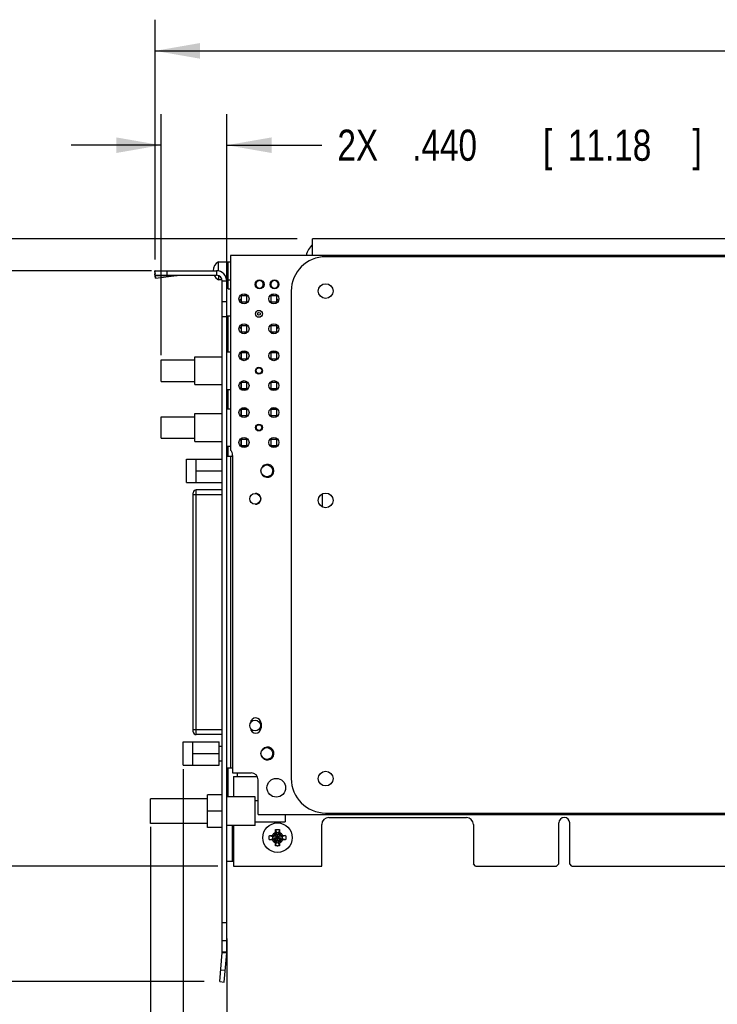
# Model space of a CAD drawing. Header units: inches. Extents: x 0.2 to 16.8, y 0.1 to 10.8.
# Tile 13 of 17: x 6.1 to 8.9, y 3.8 to 7.7. Entities that reach past the tile are written whole.
import ezdxf

# ---------------------------------------------------------------- set-up
doc = ezdxf.new("R2010")
doc.units = ezdxf.units.IN
doc.header["$LTSCALE"] = 0.935
doc.header["$MEASUREMENT"] = 0
doc.layers.get('0').update_dxf_attribs({"linetype": 'CONTINUOUS'})
doc.layers.add('DIMENSIONS', color=7, linetype='CONTINUOUS')
doc.styles.get("Standard").update_dxf_attribs({"font": 'txt', "width": 0.8})
doc.dimstyles.new('DIMSTYLE_1', dxfattribs={"dimtxt": 0.125, "dimasz": 0.18, "dimexe": 0.18, "dimexo": 0.0625, "dimgap": 0.09, "dimtad": 0, "dimtih": 1, "dimtoh": 1, "dimdec": 3, "dimlfac": 1.666667, "dimzin": 4, "dimdsep": 46, "dimtxsty": 'STANDARD', "dimblk": '_FILLED', "dimblk1": '_FILLED', "dimblk2": '_FILLED', "dimcen": 0.09, "dimadec": 0, "dimazin": 0, "dimtp": 0.01, "dimtm": 0.01, "dimtfac": 1, "dimtdec": 3, "dimtofl": 0, "dimtmove": 0, "dimatfit": 3, "dimldrblk": '_FILLED', "dimfxl": 1, "dimtolj": 1, "dimtzin": 4, "dimarcsym": 0})

# ---------------------------------------------------------------- blocks, each defined once
blk = doc.blocks.new('_FILLED')
at = {"color": 0, "linetype": 'BYBLOCK'}
blk.add_solid([(0, 0), (-1, 0.174), (-1, -0.174)], dxfattribs=at)
blk = doc.blocks.new('*D1')
at = {"layer": 'DIMENSIONS', "color": 2, "linetype": 'CONTINUOUS'}
for p, q in [((6.6892, 6.7419), (6.6892, 7.7044)), ((15.0106, 6.8319), (15.0106, 7.7044)), ((6.6892, 7.5794), (10.3063, 7.5794)), ((15.0106, 7.5794), (11.9563, 7.5794))]:
    blk.add_line(p, q, dxfattribs=at)
at = {"layer": 'DIMENSIONS', "color": 2, "linetype": 'CONTINUOUS', "xscale": 0.18, "yscale": 0.18, "zscale": 0.18, "rotation": 180}
blk.add_blockref('_FILLED', (6.6892, 7.5794), dxfattribs=at)
at = {"layer": 'DIMENSIONS', "color": 2, "linetype": 'CONTINUOUS', "xscale": 0.18, "yscale": 0.18, "zscale": 0.18}
blk.add_blockref('_FILLED', (15.0106, 7.5794), dxfattribs=at)
at = {"layer": 'DIMENSIONS', "color": 2, "linetype": 'CONTINUOUS', "width": 0.8}
for s, p in [('13.869', (10.3688, 7.5169)), ('[', (11.0938, 7.5169)), ('352.27', (11.1938, 7.5169)), (']', (11.7938, 7.5169))]:
    blk.add_text(s, height=0.125, dxfattribs=at).set_placement(p)
blk = doc.blocks.new('*D2')
at = {"layer": 'DIMENSIONS', "color": 2, "linetype": 'CONTINUOUS'}
for p, q in [((6.6712, 4.4671), (6.6712, 2.9694)), ((6.9772, 4.0196), (6.9772, 2.9694)), ((6.6712, 3.0944), (6.3112, 3.0944)), ((6.9772, 3.0944), (7.3377, 3.0944))]:
    blk.add_line(p, q, dxfattribs=at)
at = {"layer": 'DIMENSIONS', "color": 2, "linetype": 'CONTINUOUS', "xscale": 0.18, "yscale": 0.18, "zscale": 0.18}
blk.add_blockref('_FILLED', (6.6712, 3.0944), dxfattribs=at)
at = {"layer": 'DIMENSIONS', "color": 2, "linetype": 'CONTINUOUS', "xscale": 0.18, "yscale": 0.18, "zscale": 0.18, "rotation": 180}
blk.add_blockref('_FILLED', (6.9772, 3.0944), dxfattribs=at)
at = {"layer": 'DIMENSIONS', "color": 2, "linetype": 'CONTINUOUS', "width": 0.8}
for s, p in [('[', (7.9252, 3.0319)), (']', (8.5252, 3.0319)), ('.510', (7.4002, 3.0319)), ('12.95', (8.0252, 3.0319))]:
    blk.add_text(s, height=0.125, dxfattribs=at).set_placement(p)
blk = doc.blocks.new('*D3')
at = {"layer": 'DIMENSIONS', "color": 2, "linetype": 'CONTINUOUS'}
for p, q in [((6.8019, 4.6984), (6.8019, 2.6008)), ((6.9772, 4.0196), (6.9772, 2.6008)), ((6.8019, 2.7258), (6.4419, 2.7258)), ((6.9772, 2.7258), (7.2897, 2.7258))]:
    blk.add_line(p, q, dxfattribs=at)
at = {"layer": 'DIMENSIONS', "color": 2, "linetype": 'CONTINUOUS', "xscale": 0.18, "yscale": 0.18, "zscale": 0.18}
blk.add_blockref('_FILLED', (6.8019, 2.7258), dxfattribs=at)
at = {"layer": 'DIMENSIONS', "color": 2, "linetype": 'CONTINUOUS', "xscale": 0.18, "yscale": 0.18, "zscale": 0.18, "rotation": 180}
blk.add_blockref('_FILLED', (6.9772, 2.7258), dxfattribs=at)
at = {"layer": 'DIMENSIONS', "color": 2, "linetype": 'CONTINUOUS', "width": 0.8}
for s, p in [('2X ', (7.3522, 2.6633)), ('.292', (7.6522, 2.6633)), ('[', (8.1772, 2.6633)), ('7.42', (8.2772, 2.6633)), (']', (8.6772, 2.6633))]:
    blk.add_text(s, height=0.125, dxfattribs=at).set_placement(p)
blk = doc.blocks.new('*D4')
at = {"layer": 'DIMENSIONS', "color": 2, "linetype": 'CONTINUOUS'}
for p, q in [((6.7132, 6.3591), (6.7132, 7.326)), ((6.9772, 6.5757), (6.9772, 7.326)), ((6.7132, 7.201), (6.3532, 7.201)), ((6.9772, 7.201), (7.3585, 7.201))]:
    blk.add_line(p, q, dxfattribs=at)
at = {"layer": 'DIMENSIONS', "color": 2, "linetype": 'CONTINUOUS', "xscale": 0.18, "yscale": 0.18, "zscale": 0.18}
blk.add_blockref('_FILLED', (6.7132, 7.201), dxfattribs=at)
at = {"layer": 'DIMENSIONS', "color": 2, "linetype": 'CONTINUOUS', "xscale": 0.18, "yscale": 0.18, "zscale": 0.18, "rotation": 180}
blk.add_blockref('_FILLED', (6.9772, 7.201), dxfattribs=at)
at = {"layer": 'DIMENSIONS', "color": 2, "linetype": 'CONTINUOUS', "width": 0.8}
for s, p in [('[', (8.246, 7.1385)), (']', (8.846, 7.1385)), ('2X ', (7.421, 7.1385)), ('.440', (7.721, 7.1385)), ('11.18', (8.346, 7.1385))]:
    blk.add_text(s, height=0.125, dxfattribs=at).set_placement(p)
blk = doc.blocks.new('*D15')
at = {"layer": 'DIMENSIONS', "color": 2, "linetype": 'CONTINUOUS'}
for p, q in [((5.7074, 7.0628), (5.504, 7.0628)), ((5.7074, 6.6974), (5.7074, 7.0628)), ((6.6747, 6.6974), (5.5824, 6.6974)), ((6.8863, 3.846), (5.5824, 3.846)), ((5.7074, 3.846), (5.7074, 3.486))]:
    blk.add_line(p, q, dxfattribs=at)
at = {"layer": 'DIMENSIONS', "color": 2, "linetype": 'CONTINUOUS', "xscale": 0.18, "yscale": 0.18, "zscale": 0.18}
for p, rotation in [((5.7074, 6.6974), 270), ((5.7074, 3.846), 90)]:
    blk.add_blockref('_FILLED', p, dxfattribs=dict(at, rotation=rotation))
at = {"layer": 'DIMENSIONS', "color": 2, "linetype": 'CONTINUOUS', "width": 0.8}
for s, p in [('4.752', (4.0165, 7.0003)), ('[', (4.6415, 7.0003)), ('120.71', (4.7415, 7.0003)), (']', (5.3415, 7.0003))]:
    blk.add_text(s, height=0.125, dxfattribs=at).set_placement(p)
blk = doc.blocks.new('*D16')
at = {"layer": 'DIMENSIONS', "color": 2, "linetype": 'CONTINUOUS'}
for p, q in [((5.9212, 7.3539), (5.7177, 7.3539)), ((5.9212, 6.8258), (5.9212, 7.3539)), ((7.2591, 6.8258), (5.7962, 6.8258)), ((6.9411, 4.3094), (5.7962, 4.3094)), ((5.9212, 4.3094), (5.9212, 3.9494))]:
    blk.add_line(p, q, dxfattribs=at)
at = {"layer": 'DIMENSIONS', "color": 2, "linetype": 'CONTINUOUS', "xscale": 0.18, "yscale": 0.18, "zscale": 0.18}
for p, rotation in [((5.9212, 6.8258), 270), ((5.9212, 4.3094), 90)]:
    blk.add_blockref('_FILLED', p, dxfattribs=dict(at, rotation=rotation))
at = {"layer": 'DIMENSIONS', "color": 2, "linetype": 'CONTINUOUS', "width": 0.8}
for s, p in [('[', (4.8552, 7.2914)), (']', (5.5552, 7.2914)), ('4.194', (4.2302, 7.2914)), ('106.53', (4.9552, 7.2914))]:
    blk.add_text(s, height=0.125, dxfattribs=at).set_placement(p)

msp = doc.modelspace()

# ---------------------------------------------------------------- linework, layer by layer
at = {"color": 7, "linetype": 'CONTINUOUS'}
for p, q in [((7.32156, 6.75862), (7.32156, 6.82582)), ((12.95436, 6.82582), (7.32156, 6.82582)), ((6.99156, 6.75862), (6.99156, 5.97747)), ((10.53156, 6.75862), (6.99156, 6.75862)), ((9.23076, 6.75382), (7.37376, 6.75382)), ((6.94353, 6.69657), (6.94353, 6.73282)), ((6.94353, 6.73282), (6.99156, 6.73282)), ((6.98256, 6.62482), (6.98256, 6.73282)), ((6.68761, 6.69609), (6.68833, 6.68509)), ((6.68761, 6.69609), (6.68916, 6.68453)), ((6.69066, 6.6677), (6.68833, 6.68509)), ((6.68916, 6.67942), (6.68916, 6.69742)), ((6.68916, 6.69742), (6.93516, 6.69742)), ((6.68916, 6.67942), (6.93516, 6.67942)), ((6.68994, 6.6787), (6.69066, 6.6677)), ((6.68994, 6.6787), (6.77494, 6.6787)), ((6.69066, 6.6677), (6.77494, 6.6787)), ((6.73716, 6.67942), (6.73716, 6.69742)), ((6.93516, 6.69742), (6.93516, 6.67942)), ((6.94353, 6.67791), (6.94353, 6.66082)), ((6.95854, 6.66082), (6.94353, 6.66082)), ((6.95916, 3.96502), (6.95916, 6.65542)), ((6.97716, 6.65542), (6.95916, 6.65542)), ((6.97681, 6.66082), (6.99156, 6.66082)), ((6.97716, 3.96502), (6.97716, 6.65542)), ((6.98256, 6.62482), (6.99156, 6.62482)), ((7.03416, 6.59662), (7.03416, 6.57262)), ((7.05816, 6.59662), (7.03416, 6.59662)), ((7.05816, 6.57262), (7.05816, 6.59662)), ((7.15416, 6.59662), (7.15416, 6.57262)), ((7.17816, 6.59662), (7.15416, 6.59662)), ((7.17816, 6.57262), (7.17816, 6.59662)), ((7.23576, 6.61582), (7.23576, 4.66042)), ((6.97716, 6.57322), (6.95916, 6.57322)), ((7.03416, 6.57262), (7.05816, 6.57262)), ((7.15416, 6.57262), (7.17816, 6.57262)), ((6.97716, 6.51322), (6.95916, 6.51322)), ((6.97716, 6.51622), (6.99156, 6.51622)), ((6.98316, 6.37162), (6.98316, 6.51622)), ((7.03416, 6.47662), (7.03416, 6.45262)), ((7.05816, 6.47662), (7.03416, 6.47662)), ((7.03416, 6.45262), (7.05816, 6.45262)), ((7.05816, 6.45262), (7.05816, 6.47662)), ((7.15416, 6.47662), (7.15416, 6.45262)), ((7.17816, 6.47662), (7.15416, 6.47662)), ((7.15416, 6.45262), (7.17816, 6.45262)), ((7.17816, 6.45262), (7.17816, 6.47662)), ((6.97716, 6.37162), (6.99156, 6.37162)), ((7.03278, 6.37162), (7.05954, 6.37162)), ((7.03356, 6.37162), (7.03356, 6.34096)), ((7.03416, 6.36862), (7.03416, 6.34462)), ((7.05816, 6.36862), (7.03416, 6.36862)), ((7.05816, 6.34462), (7.05816, 6.36862)), ((7.17954, 6.37162), (7.15278, 6.37162)), ((7.15416, 6.36862), (7.15416, 6.34462)), ((7.17816, 6.36862), (7.15416, 6.36862)), ((7.17816, 6.34462), (7.17816, 6.36862)), ((6.71316, 6.25372), (6.71316, 6.33952)), ((6.71316, 6.33952), (6.84816, 6.33952)), ((6.84816, 6.24082), (6.84816, 6.35242)), ((6.84816, 6.35242), (6.95916, 6.35242)), ((7.03416, 6.34462), (7.05816, 6.34462)), ((7.15416, 6.34462), (7.17816, 6.34462)), ((6.71316, 6.25372), (6.84816, 6.25372)), ((6.84816, 6.24082), (6.95916, 6.24082)), ((7.03356, 6.25228), (7.03356, 6.22162)), ((7.03416, 6.24862), (7.03416, 6.22462)), ((7.05816, 6.24862), (7.03416, 6.24862)), ((7.05816, 6.22462), (7.05816, 6.24862)), ((7.15416, 6.24862), (7.15416, 6.22462)), ((7.17816, 6.24862), (7.15416, 6.24862)), ((7.17816, 6.22462), (7.17816, 6.24862)), ((6.97716, 6.22162), (6.99156, 6.22162)), ((6.98316, 6.14362), (6.98316, 6.22162)), ((7.03278, 6.22162), (7.05954, 6.22162)), ((7.03416, 6.22462), (7.05816, 6.22462)), ((7.15278, 6.22162), (7.17954, 6.22162)), ((7.15416, 6.22462), (7.17816, 6.22462)), ((6.84816, 6.01282), (6.84816, 6.12442)), ((6.84816, 6.12442), (6.95916, 6.12442)), ((6.97716, 6.14362), (6.99156, 6.14362)), ((7.03278, 6.14362), (7.05954, 6.14362)), ((7.03356, 6.14362), (7.03356, 6.11296)), ((7.03416, 6.14062), (7.03416, 6.11662)), ((7.05816, 6.14062), (7.03416, 6.14062)), ((7.05816, 6.11662), (7.05816, 6.14062)), ((7.17954, 6.14362), (7.15278, 6.14362)), ((7.15416, 6.14062), (7.15416, 6.11662)), ((7.17816, 6.14062), (7.15416, 6.14062)), ((7.17816, 6.11662), (7.17816, 6.14062)), ((6.71316, 6.02572), (6.71316, 6.11152)), ((6.71316, 6.11152), (6.84816, 6.11152)), ((7.03416, 6.11662), (7.05816, 6.11662)), ((7.15416, 6.11662), (7.17816, 6.11662)), ((6.71316, 6.02572), (6.84816, 6.02572)), ((6.84816, 6.01282), (6.95916, 6.01282)), ((7.03356, 6.02428), (7.03356, 5.99362)), ((7.03416, 6.02062), (7.03416, 5.99662)), ((7.05816, 6.02062), (7.03416, 6.02062)), ((7.05816, 5.99662), (7.05816, 6.02062)), ((7.15416, 6.02062), (7.15416, 5.99662)), ((7.17816, 6.02062), (7.15416, 6.02062)), ((7.17816, 5.99662), (7.17816, 6.02062)), ((6.97716, 5.99362), (6.99156, 5.99362)), ((6.98316, 5.95385), (6.98316, 5.99362)), ((7.03278, 5.99362), (7.05954, 5.99362)), ((7.03416, 5.99662), (7.05816, 5.99662)), ((7.15278, 5.99362), (7.17954, 5.99362)), ((7.15416, 5.99662), (7.17816, 5.99662)), ((6.81506, 5.84755), (6.81506, 5.94203)), ((6.81506, 5.94203), (6.95916, 5.94203)), ((6.85286, 5.94203), (6.85286, 5.84755)), ((6.97716, 5.95385), (7.00056, 5.95385)), ((6.99369, 4.70188), (6.99369, 5.95385)), ((7.00056, 5.95682), (7.00056, 4.68322)), ((6.85286, 5.89479), (6.95916, 5.89479)), ((6.81506, 5.84755), (6.95916, 5.84755)), ((6.84251, 4.84865), (6.84251, 5.80707)), ((6.85432, 4.83684), (6.85432, 5.81888)), ((6.95916, 5.81888), (6.85432, 5.81888)), ((6.95916, 5.79899), (6.84251, 5.79899)), ((7.36095, 5.74981), (7.36095, 5.80302)), ((7.11459, 4.88236), (7.11459, 4.86393)), ((6.84251, 4.85673), (6.95916, 4.85673)), ((6.95916, 4.83684), (6.85432, 4.83684)), ((6.80186, 4.71369), (6.80186, 4.80818)), ((6.80186, 4.80818), (6.94596, 4.80818)), ((6.83966, 4.80818), (6.83966, 4.71369)), ((6.94596, 4.71369), (6.94596, 4.80818)), ((6.94596, 4.78987), (6.95916, 4.78987)), ((6.83966, 4.76093), (6.94596, 4.76093)), ((6.80186, 4.71369), (6.94596, 4.71369)), ((6.94596, 4.732), (6.95916, 4.732)), ((7.00056, 4.70188), (6.97716, 4.70188)), ((6.98316, 4.58662), (6.98316, 4.70188)), ((7.00056, 4.68322), (7.07496, 4.68322)), ((7.00356, 4.66882), (7.00356, 4.58662)), ((7.00356, 4.66882), (7.09955, 4.66882)), ((7.01916, 4.68322), (7.01916, 4.66882)), ((7.10316, 4.51642), (7.10316, 4.65502)), ((6.89916, 4.46392), (6.89916, 4.59532)), ((6.95916, 4.59532), (6.89916, 4.59532)), ((7.09116, 4.58662), (6.97716, 4.58662)), ((7.09116, 4.47262), (7.09116, 4.58662)), ((6.67116, 4.48012), (6.67116, 4.57912)), ((6.89916, 4.57912), (6.67116, 4.57912)), ((7.09116, 4.57252), (7.10316, 4.57252)), ((6.95916, 4.52962), (6.89916, 4.52962)), ((7.10316, 4.51642), (10.53156, 4.51642)), ((7.21116, 4.51642), (7.21116, 4.48672)), ((7.37376, 4.52242), (9.23076, 4.52242)), ((7.38636, 4.50442), (7.93836, 4.50442)), ((6.89916, 4.48012), (6.67116, 4.48012)), ((6.95916, 4.46392), (6.89916, 4.46392)), ((7.09116, 4.47262), (6.97716, 4.47262)), ((6.99816, 4.47262), (6.99816, 4.32982)), ((7.00356, 4.47262), (7.00356, 4.30942)), ((7.09116, 4.48672), (7.21116, 4.48672)), ((7.35816, 4.30942), (7.35816, 4.47622)), ((7.96656, 4.47622), (7.96656, 4.31842)), ((8.30946, 4.31842), (8.30946, 4.48252)), ((8.35326, 4.31842), (8.35326, 4.48252)), ((7.1482, 4.4316), (7.16079, 4.42755)), ((7.16079, 4.42755), (7.20033, 4.41928)), ((7.16244, 4.42755), (7.16079, 4.42755)), ((7.16079, 4.41928), (7.20033, 4.42755)), ((7.17131, 4.43267), (7.16244, 4.42755)), ((7.16244, 4.42755), (7.16474, 4.43225)), ((7.16244, 4.42755), (7.19867, 4.41928)), ((7.16244, 4.41928), (7.19867, 4.42755)), ((7.16915, 4.43483), (7.19197, 4.41201)), ((7.16915, 4.41201), (7.19197, 4.43483)), ((7.17642, 4.44153), (7.17131, 4.43267)), ((7.17173, 4.43924), (7.17642, 4.44153)), ((7.17238, 4.45577), (7.17642, 4.44319)), ((7.17642, 4.44319), (7.17642, 4.44153)), ((7.18469, 4.40365), (7.17642, 4.44319)), ((7.17642, 4.40365), (7.18469, 4.44319)), ((7.18469, 4.4053), (7.17642, 4.44153)), ((7.17642, 4.4053), (7.18469, 4.44153)), ((7.18874, 4.45577), (7.18469, 4.44319)), ((7.18469, 4.44153), (7.18469, 4.44319)), ((7.18981, 4.43267), (7.18469, 4.44153)), ((7.18469, 4.44153), (7.18939, 4.43924)), ((7.19867, 4.42755), (7.18981, 4.43267)), ((7.19638, 4.43225), (7.19867, 4.42755)), ((7.20033, 4.42755), (7.19867, 4.42755)), ((7.21291, 4.4316), (7.20033, 4.42755)), ((7.1482, 4.41524), (7.16079, 4.41928)), ((7.16079, 4.41928), (7.16244, 4.41928)), ((7.16474, 4.41459), (7.16244, 4.41928)), ((7.16244, 4.41928), (7.17131, 4.41417)), ((7.17131, 4.41417), (7.17642, 4.4053)), ((7.17642, 4.4053), (7.17173, 4.4076)), ((7.17238, 4.39106), (7.17642, 4.40365)), ((7.17642, 4.4053), (7.17642, 4.40365)), ((7.18469, 4.4053), (7.18981, 4.41417)), ((7.18939, 4.4076), (7.18469, 4.4053)), ((7.18469, 4.40365), (7.18469, 4.4053)), ((7.18874, 4.39106), (7.18469, 4.40365)), ((7.18981, 4.41417), (7.19867, 4.41928)), ((7.19638, 4.41459), (7.19867, 4.41928)), ((7.19867, 4.41928), (7.20033, 4.41928)), ((7.21291, 4.41524), (7.20033, 4.41928)), ((6.97716, 4.32982), (7.00356, 4.32982)), ((7.00356, 4.30942), (7.35816, 4.30942)), ((7.97556, 4.30942), (7.96656, 4.31842)), ((7.97556, 4.30942), (8.30046, 4.30942)), ((8.30046, 4.30942), (8.30946, 4.31842)), ((8.36226, 4.30942), (8.35326, 4.31842)), ((8.36226, 4.30942), (9.44046, 4.30942)), ((6.97716, 4.08208), (6.95916, 4.08208)), ((6.97716, 4.00942), (6.95916, 4.00942)), ((6.94882, 3.84597), (6.95908, 3.96319)), ((6.95908, 3.96319), (6.97701, 3.96162)), ((6.95916, 3.96502), (6.97716, 3.96502)), ((6.96675, 3.8444), (6.97701, 3.96162)), ((6.95301, 3.89378), (6.97094, 3.89222)), ((6.94882, 3.84597), (6.96675, 3.8444))]:
    msp.add_line(p, q, dxfattribs=at)
for centre, radius in [((7.10856, 6.64282), 0.018), ((7.16856, 6.64282), 0.018), ((7.37376, 6.61582), 0.02953), ((7.04616, 6.58462), 0.0201), ((7.16616, 6.58462), 0.0201), ((7.10616, 6.52462), 0.0138), ((7.10616, 6.52462), 0.006), ((7.04616, 6.46462), 0.0201), ((7.16616, 6.46462), 0.0201), ((7.04616, 6.35662), 0.0201), ((7.16616, 6.35662), 0.0201), ((7.10616, 6.29662), 0.0138), ((7.10616, 6.29662), 0.0114), ((7.04616, 6.23662), 0.0201), ((7.16616, 6.23662), 0.0201), ((7.04616, 6.12862), 0.0201), ((7.16616, 6.12862), 0.0201), ((7.10616, 6.06862), 0.0138), ((7.10616, 6.06862), 0.0114), ((7.04616, 6.00862), 0.0201), ((7.16616, 6.00862), 0.0201), ((7.13779, 5.89479), 0.02362), ((7.37376, 5.77642), 0.02953), ((7.09054, 5.78259), 0.0215), ((7.09054, 4.87314), 0.0215), ((7.13779, 4.76093), 0.02362), ((7.17576, 4.62382), 0.0375), ((7.37376, 4.66042), 0.02953), ((7.18056, 4.42342), 0.05906)]:
    msp.add_circle(centre, radius, dxfattribs=at)
for centre, radius, start, end in [((7.37015, 6.74602), 0.075, 130.38015, 170.32829), ((7.37376, 6.61582), 0.138, 90, 180), ((6.96394, 6.69682), 0.04139, 119.55564, 179.16839), ((6.96394, 6.69682), 0.04139, 204.86708, 240.44436), ((6.93516, 6.65542), 0.042, 0, 90), ((6.93516, 6.65542), 0.024, 0, 90), ((7.10616, 6.52462), 0.0936, 123.34522, 129.71513), ((7.10616, 6.52462), 0.0936, 50.28487, 56.65478), ((7.10616, 6.52462), 0.0936, 140.28487, 146.65478), ((7.10616, 6.52462), 0.0936, 33.34522, 39.71513), ((7.10616, 6.52462), 0.0936, 213.34522, 219.71513), ((7.10616, 6.52462), 0.0936, 230.28487, 236.65478), ((7.10616, 6.52462), 0.0936, 303.34522, 309.71513), ((7.10616, 6.52462), 0.0936, 320.28487, 326.65478), ((6.97236, 5.95682), 0.0282, 0, 47.08982), ((7.14034, 5.8948), 0.02598, 201.22324, 159.01495), ((6.85432, 5.80707), 0.01181, 90, 180), ((7.09309, 5.78259), 0.0215, 266.71712, 93.52107), ((7.09309, 4.88236), 0.0215, 0, 177.38394), ((7.09309, 4.86393), 0.0215, 182.64699, 360), ((6.85432, 4.84865), 0.01181, 180, 270), ((7.14034, 4.76079), 0.02598, 198.13889, 155.52735), ((7.07496, 4.65502), 0.0282, 0, 90), ((7.37376, 4.66042), 0.138, 180, 270), ((7.38636, 4.47622), 0.0282, 90, 180), ((7.93836, 4.47622), 0.0282, 0, 90), ((8.33136, 4.48252), 0.0219, 0, 180), ((7.18056, 4.42342), 0.0202, 168.18933, 191.81067), ((7.18056, 4.42342), 0.02193, 113.44647, 156.55353), ((7.18056, 4.42342), 0.0202, 78.18933, 101.81067), ((7.18056, 4.42342), 0.02193, 23.44647, 66.55353), ((7.18056, 4.42342), 0.0202, 348.18933, 11.81067), ((7.18056, 4.42342), 0.02193, 203.44647, 246.55353), ((7.18056, 4.42342), 0.0202, 258.18933, 281.81067), ((7.18056, 4.42342), 0.02193, 293.44647, 336.55353), ((6.93816, 3.96502), 0.021, 355, 360), ((6.93816, 3.96502), 0.039, 355, 360)]:
    msp.add_arc(centre, radius, start, end, dxfattribs=at)
for points, knots in [([(6.68916, 6.69742), (6.68909, 6.69742), (6.68895, 6.6974), (6.68875, 6.69734), (6.68855, 6.69723), (6.68835, 6.69708), (6.68816, 6.69689), (6.68797, 6.69666), (6.68778, 6.69639), (6.68767, 6.69619), (6.68761, 6.69609)], [0, 0, 0, 0, 0.0945233, 0.1927053, 0.2978123, 0.4124964, 0.5387766, 0.678132, 0.8316233, 1, 1, 1, 1]), ([(6.68916, 6.67942), (6.68919, 6.67942), (6.68927, 6.67941), (6.68938, 6.67936), (6.68949, 6.67928), (6.6896, 6.67918), (6.68971, 6.67905), (6.68983, 6.67888), (6.6899, 6.67877), (6.68994, 6.6787)], [0, 0, 0, 0, 0.0983292, 0.2041036, 0.3233526, 0.4602936, 0.6176672, 0.797208, 1, 1, 1, 1]), ([(6.77494, 6.6787), (6.77582, 6.6788), (6.77758, 6.67897), (6.78022, 6.67917), (6.78286, 6.67931), (6.78551, 6.6794), (6.78727, 6.67942), (6.78816, 6.67942)], [0, 0, 0, 0, 0.1998784, 0.399839, 0.5998586, 0.7999191, 1, 1, 1, 1]), ([(7.12356, 6.64282), (7.12356, 6.64303), (7.12355, 6.64345), (7.12351, 6.64407), (7.12344, 6.6447), (7.12335, 6.64532), (7.12323, 6.64594), (7.12309, 6.64655), (7.12292, 6.64715), (7.12273, 6.64775), (7.12251, 6.64834), (7.12226, 6.64892), (7.122, 6.64949), (7.12171, 6.65005), (7.12139, 6.65059), (7.12105, 6.65112), (7.1207, 6.65164), (7.12032, 6.65214), (7.11992, 6.65262), (7.1195, 6.65309), (7.11906, 6.65354), (7.1186, 6.65397), (7.11812, 6.65438), (7.11763, 6.65477), (7.11712, 6.65514), (7.1166, 6.65549), (7.11606, 6.65581), (7.11551, 6.65611), (7.11495, 6.65639), (7.11437, 6.65665), (7.11379, 6.65688), (7.11319, 6.65709), (7.11259, 6.65727), (7.11198, 6.65742), (7.11137, 6.65755), (7.11075, 6.65766), (7.11013, 6.65774), (7.1095, 6.65779), (7.10887, 6.65782), (7.10824, 6.65782), (7.10762, 6.65779), (7.10699, 6.65774), (7.10637, 6.65766), (7.10575, 6.65755), (7.10513, 6.65742), (7.10452, 6.65727), (7.10392, 6.65709), (7.10333, 6.65688), (7.10274, 6.65665), (7.10217, 6.65639), (7.10161, 6.65611), (7.10106, 6.65581), (7.10052, 6.65549), (7.09999, 6.65514), (7.09949, 6.65477), (7.09899, 6.65438), (7.09852, 6.65397), (7.09806, 6.65354), (7.09762, 6.65309), (7.0972, 6.65262), (7.0968, 6.65214), (7.09642, 6.65164), (7.09606, 6.65112), (7.09572, 6.65059), (7.09541, 6.65005), (7.09512, 6.64949), (7.09485, 6.64892), (7.09461, 6.64834), (7.09439, 6.64775), (7.09419, 6.64715), (7.09403, 6.64655), (7.09388, 6.64594), (7.09376, 6.64532), (7.09367, 6.6447), (7.09361, 6.64407), (7.09357, 6.64345), (7.09356, 6.64303), (7.09356, 6.64282)], [0, 0, 0, 0, 0.0133333, 0.0266667, 0.04, 0.0533334, 0.0666667, 0.0800001, 0.0933334, 0.1066667, 0.1200001, 0.1333334, 0.1466668, 0.1600001, 0.1733334, 0.1866668, 0.2000001, 0.2133334, 0.2266668, 0.2400001, 0.2533334, 0.2666668, 0.2800001, 0.2933334, 0.3066668, 0.3200001, 0.3333334, 0.3466667, 0.3600001, 0.3733334, 0.3866667, 0.4, 0.4133334, 0.4266667, 0.44, 0.4533334, 0.4666667, 0.48, 0.4933333, 0.5066667, 0.52, 0.5333333, 0.5466666, 0.56, 0.5733333, 0.5866666, 0.6, 0.6133333, 0.6266666, 0.6399999, 0.6533333, 0.6666666, 0.6799999, 0.6933332, 0.7066666, 0.7199999, 0.7333332, 0.7466666, 0.7599999, 0.7733332, 0.7866666, 0.7999999, 0.8133332, 0.8266666, 0.8399999, 0.8533332, 0.8666666, 0.8799999, 0.8933333, 0.9066666, 0.9199999, 0.9333333, 0.9466666, 0.96, 0.9733333, 0.9866667, 1, 1, 1, 1]), ([(7.09356, 6.64282), (7.09356, 6.64261), (7.09357, 6.64219), (7.09361, 6.64156), (7.09367, 6.64094), (7.09376, 6.64031), (7.09388, 6.6397), (7.09403, 6.63909), (7.09419, 6.63848), (7.09439, 6.63788), (7.09461, 6.63729), (7.09485, 6.63671), (7.09512, 6.63615), (7.09541, 6.63559), (7.09572, 6.63504), (7.09606, 6.63451), (7.09642, 6.634), (7.0968, 6.6335), (7.0972, 6.63301), (7.09762, 6.63255), (7.09806, 6.6321), (7.09852, 6.63167), (7.09899, 6.63126), (7.09949, 6.63087), (7.09999, 6.6305), (7.10052, 6.63015), (7.10106, 6.62982), (7.10161, 6.62952), (7.10217, 6.62924), (7.10274, 6.62899), (7.10333, 6.62875), (7.10392, 6.62855), (7.10452, 6.62837), (7.10513, 6.62821), (7.10575, 6.62808), (7.10637, 6.62797), (7.10699, 6.6279), (7.10762, 6.62784), (7.10824, 6.62782), (7.10887, 6.62782), (7.1095, 6.62784), (7.11013, 6.6279), (7.11075, 6.62797), (7.11137, 6.62808), (7.11198, 6.62821), (7.11259, 6.62837), (7.11319, 6.62855), (7.11379, 6.62875), (7.11437, 6.62899), (7.11495, 6.62924), (7.11551, 6.62952), (7.11606, 6.62982), (7.1166, 6.63015), (7.11712, 6.6305), (7.11763, 6.63087), (7.11812, 6.63126), (7.1186, 6.63167), (7.11906, 6.6321), (7.1195, 6.63255), (7.11992, 6.63301), (7.12032, 6.6335), (7.1207, 6.634), (7.12105, 6.63451), (7.12139, 6.63504), (7.12171, 6.63559), (7.122, 6.63615), (7.12226, 6.63671), (7.12251, 6.63729), (7.12273, 6.63788), (7.12292, 6.63848), (7.12309, 6.63909), (7.12323, 6.6397), (7.12335, 6.64031), (7.12344, 6.64094), (7.12351, 6.64156), (7.12355, 6.64219), (7.12356, 6.64261), (7.12356, 6.64282)], [0, 0, 0, 0, 0.0133333, 0.0266667, 0.04, 0.0533334, 0.0666667, 0.0800001, 0.0933334, 0.1066667, 0.1200001, 0.1333334, 0.1466668, 0.1600001, 0.1733334, 0.1866668, 0.2000001, 0.2133334, 0.2266668, 0.2400001, 0.2533334, 0.2666668, 0.2800001, 0.2933334, 0.3066668, 0.3200001, 0.3333334, 0.3466667, 0.3600001, 0.3733334, 0.3866667, 0.4, 0.4133334, 0.4266667, 0.44, 0.4533334, 0.4666667, 0.48, 0.4933333, 0.5066667, 0.52, 0.5333333, 0.5466666, 0.56, 0.5733333, 0.5866666, 0.6, 0.6133333, 0.6266666, 0.6399999, 0.6533333, 0.6666666, 0.6799999, 0.6933332, 0.7066666, 0.7199999, 0.7333332, 0.7466666, 0.7599999, 0.7733332, 0.7866666, 0.7999999, 0.8133332, 0.8266666, 0.8399999, 0.8533332, 0.8666666, 0.8799999, 0.8933333, 0.9066666, 0.9199999, 0.9333333, 0.9466666, 0.96, 0.9733333, 0.9866667, 1, 1, 1, 1]), ([(7.18356, 6.64282), (7.18356, 6.64303), (7.18355, 6.64345), (7.18351, 6.64407), (7.18344, 6.6447), (7.18335, 6.64532), (7.18323, 6.64594), (7.18309, 6.64655), (7.18292, 6.64715), (7.18273, 6.64775), (7.18251, 6.64834), (7.18226, 6.64892), (7.182, 6.64949), (7.18171, 6.65005), (7.18139, 6.65059), (7.18105, 6.65112), (7.1807, 6.65164), (7.18032, 6.65214), (7.17992, 6.65262), (7.1795, 6.65309), (7.17906, 6.65354), (7.1786, 6.65397), (7.17812, 6.65438), (7.17763, 6.65477), (7.17712, 6.65514), (7.1766, 6.65549), (7.17606, 6.65581), (7.17551, 6.65611), (7.17495, 6.65639), (7.17437, 6.65665), (7.17379, 6.65688), (7.17319, 6.65709), (7.17259, 6.65727), (7.17198, 6.65742), (7.17137, 6.65755), (7.17075, 6.65766), (7.17013, 6.65774), (7.1695, 6.65779), (7.16887, 6.65782), (7.16824, 6.65782), (7.16762, 6.65779), (7.16699, 6.65774), (7.16637, 6.65766), (7.16575, 6.65755), (7.16513, 6.65742), (7.16452, 6.65727), (7.16392, 6.65709), (7.16333, 6.65688), (7.16274, 6.65665), (7.16217, 6.65639), (7.16161, 6.65611), (7.16106, 6.65581), (7.16052, 6.65549), (7.15999, 6.65514), (7.15949, 6.65477), (7.15899, 6.65438), (7.15852, 6.65397), (7.15806, 6.65354), (7.15762, 6.65309), (7.1572, 6.65262), (7.1568, 6.65214), (7.15642, 6.65164), (7.15606, 6.65112), (7.15572, 6.65059), (7.15541, 6.65005), (7.15512, 6.64949), (7.15485, 6.64892), (7.15461, 6.64834), (7.15439, 6.64775), (7.15419, 6.64715), (7.15403, 6.64655), (7.15388, 6.64594), (7.15376, 6.64532), (7.15367, 6.6447), (7.15361, 6.64407), (7.15357, 6.64345), (7.15356, 6.64303), (7.15356, 6.64282)], [0, 0, 0, 0, 0.0133333, 0.0266667, 0.04, 0.0533334, 0.0666667, 0.0800001, 0.0933334, 0.1066667, 0.1200001, 0.1333334, 0.1466668, 0.1600001, 0.1733334, 0.1866668, 0.2000001, 0.2133334, 0.2266668, 0.2400001, 0.2533334, 0.2666668, 0.2800001, 0.2933334, 0.3066668, 0.3200001, 0.3333334, 0.3466667, 0.3600001, 0.3733334, 0.3866667, 0.4, 0.4133334, 0.4266667, 0.44, 0.4533334, 0.4666667, 0.48, 0.4933333, 0.5066667, 0.52, 0.5333333, 0.5466666, 0.56, 0.5733333, 0.5866666, 0.6, 0.6133333, 0.6266666, 0.6399999, 0.6533333, 0.6666666, 0.6799999, 0.6933332, 0.7066666, 0.7199999, 0.7333332, 0.7466666, 0.7599999, 0.7733332, 0.7866666, 0.7999999, 0.8133332, 0.8266666, 0.8399999, 0.8533332, 0.8666666, 0.8799999, 0.8933333, 0.9066666, 0.9199999, 0.9333333, 0.9466666, 0.96, 0.9733333, 0.9866667, 1, 1, 1, 1]), ([(7.15356, 6.64282), (7.15356, 6.64261), (7.15357, 6.64219), (7.15361, 6.64156), (7.15367, 6.64094), (7.15376, 6.64031), (7.15388, 6.6397), (7.15403, 6.63909), (7.15419, 6.63848), (7.15439, 6.63788), (7.15461, 6.63729), (7.15485, 6.63671), (7.15512, 6.63615), (7.15541, 6.63559), (7.15572, 6.63504), (7.15606, 6.63451), (7.15642, 6.634), (7.1568, 6.6335), (7.1572, 6.63301), (7.15762, 6.63255), (7.15806, 6.6321), (7.15852, 6.63167), (7.15899, 6.63126), (7.15949, 6.63087), (7.15999, 6.6305), (7.16052, 6.63015), (7.16106, 6.62982), (7.16161, 6.62952), (7.16217, 6.62924), (7.16274, 6.62899), (7.16333, 6.62875), (7.16392, 6.62855), (7.16452, 6.62837), (7.16513, 6.62821), (7.16575, 6.62808), (7.16637, 6.62797), (7.16699, 6.6279), (7.16762, 6.62784), (7.16824, 6.62782), (7.16887, 6.62782), (7.1695, 6.62784), (7.17013, 6.6279), (7.17075, 6.62797), (7.17137, 6.62808), (7.17198, 6.62821), (7.17259, 6.62837), (7.17319, 6.62855), (7.17379, 6.62875), (7.17437, 6.62899), (7.17495, 6.62924), (7.17551, 6.62952), (7.17606, 6.62982), (7.1766, 6.63015), (7.17712, 6.6305), (7.17763, 6.63087), (7.17812, 6.63126), (7.1786, 6.63167), (7.17906, 6.6321), (7.1795, 6.63255), (7.17992, 6.63301), (7.18032, 6.6335), (7.1807, 6.634), (7.18105, 6.63451), (7.18139, 6.63504), (7.18171, 6.63559), (7.182, 6.63615), (7.18226, 6.63671), (7.18251, 6.63729), (7.18273, 6.63788), (7.18292, 6.63848), (7.18309, 6.63909), (7.18323, 6.6397), (7.18335, 6.64031), (7.18344, 6.64094), (7.18351, 6.64156), (7.18355, 6.64219), (7.18356, 6.64261), (7.18356, 6.64282)], [0, 0, 0, 0, 0.0133333, 0.0266667, 0.04, 0.0533334, 0.0666667, 0.0800001, 0.0933334, 0.1066667, 0.1200001, 0.1333334, 0.1466668, 0.1600001, 0.1733334, 0.1866668, 0.2000001, 0.2133334, 0.2266668, 0.2400001, 0.2533334, 0.2666668, 0.2800001, 0.2933334, 0.3066668, 0.3200001, 0.3333334, 0.3466667, 0.3600001, 0.3733334, 0.3866667, 0.4, 0.4133334, 0.4266667, 0.44, 0.4533334, 0.4666667, 0.48, 0.4933333, 0.5066667, 0.52, 0.5333333, 0.5466666, 0.56, 0.5733333, 0.5866666, 0.6, 0.6133333, 0.6266666, 0.6399999, 0.6533333, 0.6666666, 0.6799999, 0.6933332, 0.7066666, 0.7199999, 0.7333332, 0.7466666, 0.7599999, 0.7733332, 0.7866666, 0.7999999, 0.8133332, 0.8266666, 0.8399999, 0.8533332, 0.8666666, 0.8799999, 0.8933333, 0.9066666, 0.9199999, 0.9333333, 0.9466666, 0.96, 0.9733333, 0.9866667, 1, 1, 1, 1]), ([(7.14719, 4.42342), (7.14719, 4.42376), (7.1472, 4.42445), (7.14724, 4.42548), (7.14732, 4.42651), (7.14744, 4.42754), (7.14758, 4.42856), (7.14775, 4.42958), (7.14796, 4.43059), (7.14812, 4.43126), (7.1482, 4.4316)], [0, 0, 0, 0, 0.1250003, 0.2500005, 0.3750007, 0.5000008, 0.6250008, 0.7500007, 0.8750004, 1, 1, 1, 1]), ([(7.1482, 4.41524), (7.14812, 4.41557), (7.14796, 4.41624), (7.14775, 4.41725), (7.14758, 4.41827), (7.14744, 4.4193), (7.14732, 4.42032), (7.14724, 4.42135), (7.1472, 4.42238), (7.14719, 4.42307), (7.14719, 4.42342)], [0, 0, 0, 0, 0.1249996, 0.2499993, 0.3749992, 0.4999992, 0.6249993, 0.7499995, 0.8749997, 1, 1, 1, 1]), ([(7.1482, 4.4316), (7.14865, 4.43162), (7.14954, 4.43168), (7.1509, 4.43176), (7.15227, 4.43183), (7.15365, 4.4319), (7.15499, 4.43195), (7.15624, 4.432), (7.15741, 4.43205), (7.15848, 4.43208), (7.15948, 4.43212), (7.16013, 4.43213), (7.16044, 4.43214)], [0, 0, 0, 0, 0.1089473, 0.2196898, 0.3322085, 0.4463935, 0.5573479, 0.6600137, 0.7545974, 0.8421957, 0.9237346, 1, 1, 1, 1]), ([(7.16044, 4.43214), (7.16077, 4.43215), (7.1614, 4.43217), (7.16232, 4.43219), (7.16317, 4.43221), (7.16397, 4.43223), (7.16449, 4.43224), (7.16474, 4.43225)], [0, 0, 0, 0, 0.2299316, 0.4426755, 0.6406421, 0.8258487, 1, 1, 1, 1]), ([(7.16474, 4.43225), (7.16492, 4.43236), (7.16529, 4.43257), (7.16585, 4.4329), (7.1664, 4.43322), (7.16695, 4.43354), (7.1675, 4.43386), (7.16805, 4.43418), (7.1686, 4.43451), (7.16896, 4.43472), (7.16915, 4.43483)], [0, 0, 0, 0, 0.126627, 0.252235, 0.377144, 0.501641, 0.6259787, 0.7503734, 0.8750023, 1, 1, 1, 1]), ([(7.16915, 4.43483), (7.16926, 4.43501), (7.16947, 4.43538), (7.16979, 4.43593), (7.17011, 4.43648), (7.17043, 4.43703), (7.17075, 4.43758), (7.17108, 4.43813), (7.1714, 4.43868), (7.17162, 4.43905), (7.17173, 4.43924)], [0, 0, 0, 0, 0.1249977, 0.2496266, 0.3740214, 0.498359, 0.622856, 0.7477651, 0.8733731, 1, 1, 1, 1]), ([(7.17173, 4.43924), (7.17173, 4.43949), (7.17174, 4.44), (7.17176, 4.4408), (7.17178, 4.44166), (7.17181, 4.44257), (7.17182, 4.44321), (7.17183, 4.44354)], [0, 0, 0, 0, 0.1746492, 0.3601359, 0.5581382, 0.7706383, 1, 1, 1, 1]), ([(7.17183, 4.44354), (7.17184, 4.44385), (7.17186, 4.44449), (7.17189, 4.44549), (7.17193, 4.44657), (7.17197, 4.44773), (7.17202, 4.44899), (7.17208, 4.45033), (7.17215, 4.45171), (7.17222, 4.45308), (7.1723, 4.45443), (7.17235, 4.45533), (7.17238, 4.45577)], [0, 0, 0, 0, 0.0762968, 0.1578839, 0.2455501, 0.3402219, 0.4430138, 0.5541505, 0.6683115, 0.7806279, 0.8912129, 1, 1, 1, 1]), ([(7.17238, 4.45577), (7.17273, 4.45586), (7.17345, 4.45603), (7.17453, 4.45625), (7.17562, 4.45643), (7.17671, 4.45657), (7.17781, 4.45668), (7.17891, 4.45675), (7.18001, 4.45679), (7.18111, 4.45679), (7.18221, 4.45675), (7.18331, 4.45668), (7.18441, 4.45657), (7.1855, 4.45643), (7.18659, 4.45625), (7.18767, 4.45603), (7.18838, 4.45586), (7.18874, 4.45577)], [0, 0, 0, 0, 0.0666664, 0.133333, 0.1999996, 0.2666663, 0.333333, 0.3999998, 0.4666666, 0.5333334, 0.6000002, 0.666667, 0.7333337, 0.8000004, 0.866667, 0.9333336, 1, 1, 1, 1]), ([(7.18874, 4.45577), (7.18877, 4.45533), (7.18882, 4.45443), (7.1889, 4.45308), (7.18897, 4.4517), (7.18904, 4.45032), (7.1891, 4.44899), (7.18915, 4.44773), (7.18919, 4.44657), (7.18923, 4.44549), (7.18926, 4.44449), (7.18927, 4.44385), (7.18928, 4.44354)], [0, 0, 0, 0, 0.1089473, 0.2196898, 0.3322085, 0.4463935, 0.5573479, 0.6600137, 0.7545974, 0.8421957, 0.9237346, 1, 1, 1, 1]), ([(7.18928, 4.44354), (7.18929, 4.44321), (7.18931, 4.44257), (7.18933, 4.44165), (7.18935, 4.4408), (7.18937, 4.44), (7.18938, 4.43949), (7.18939, 4.43924)], [0, 0, 0, 0, 0.2299316, 0.4426755, 0.6406421, 0.8258487, 1, 1, 1, 1]), ([(7.18939, 4.43924), (7.1895, 4.43905), (7.18971, 4.43868), (7.19004, 4.43813), (7.19036, 4.43758), (7.19068, 4.43703), (7.191, 4.43648), (7.19133, 4.43593), (7.19165, 4.43538), (7.19186, 4.43501), (7.19197, 4.43483)], [0, 0, 0, 0, 0.126627, 0.252235, 0.377144, 0.501641, 0.6259787, 0.7503734, 0.8750023, 1, 1, 1, 1]), ([(7.19197, 4.43483), (7.19215, 4.43472), (7.19252, 4.43451), (7.19307, 4.43418), (7.19362, 4.43386), (7.19417, 4.43354), (7.19472, 4.43322), (7.19527, 4.4329), (7.19582, 4.43257), (7.19619, 4.43236), (7.19638, 4.43225)], [0, 0, 0, 0, 0.1249977, 0.2496266, 0.3740214, 0.498359, 0.622856, 0.7477651, 0.8733731, 1, 1, 1, 1]), ([(7.19638, 4.43225), (7.19663, 4.43224), (7.19714, 4.43223), (7.19794, 4.43221), (7.1988, 4.43219), (7.19971, 4.43217), (7.20035, 4.43215), (7.20068, 4.43214)], [0, 0, 0, 0, 0.1746492, 0.3601359, 0.5581382, 0.7706383, 1, 1, 1, 1]), ([(7.20068, 4.43214), (7.20099, 4.43213), (7.20163, 4.43212), (7.20263, 4.43208), (7.20371, 4.43205), (7.20487, 4.432), (7.20613, 4.43195), (7.20747, 4.4319), (7.20885, 4.43183), (7.21022, 4.43176), (7.21157, 4.43168), (7.21247, 4.43162), (7.21291, 4.4316)], [0, 0, 0, 0, 0.0762968, 0.1578839, 0.2455501, 0.3402219, 0.4430138, 0.5541505, 0.6683115, 0.7806279, 0.8912129, 1, 1, 1, 1]), ([(7.21291, 4.4316), (7.213, 4.43126), (7.21315, 4.43059), (7.21336, 4.42958), (7.21354, 4.42856), (7.21368, 4.42754), (7.21379, 4.42651), (7.21387, 4.42548), (7.21392, 4.42445), (7.21393, 4.42376), (7.21393, 4.42342)], [0, 0, 0, 0, 0.1249996, 0.2499993, 0.3749992, 0.4999992, 0.6249993, 0.7499995, 0.8749997, 1, 1, 1, 1]), ([(7.21393, 4.42342), (7.21393, 4.42307), (7.21392, 4.42238), (7.21387, 4.42135), (7.21379, 4.42032), (7.21368, 4.4193), (7.21354, 4.41827), (7.21336, 4.41725), (7.21315, 4.41624), (7.213, 4.41557), (7.21291, 4.41524)], [0, 0, 0, 0, 0.1250003, 0.2500005, 0.3750007, 0.5000008, 0.6250008, 0.7500007, 0.8750004, 1, 1, 1, 1]), ([(7.16044, 4.41469), (7.16013, 4.4147), (7.15948, 4.41472), (7.15848, 4.41475), (7.1574, 4.41479), (7.15624, 4.41483), (7.15498, 4.41488), (7.15364, 4.41494), (7.15227, 4.415), (7.15089, 4.41508), (7.14954, 4.41515), (7.14865, 4.41521), (7.1482, 4.41524)], [0, 0, 0, 0, 0.0762968, 0.1578839, 0.2455501, 0.3402219, 0.4430138, 0.5541505, 0.6683115, 0.7806279, 0.8912129, 1, 1, 1, 1]), ([(7.16474, 4.41459), (7.16449, 4.41459), (7.16397, 4.4146), (7.16317, 4.41462), (7.16232, 4.41464), (7.1614, 4.41467), (7.16077, 4.41468), (7.16044, 4.41469)], [0, 0, 0, 0, 0.1746492, 0.3601359, 0.5581382, 0.7706383, 1, 1, 1, 1]), ([(7.16915, 4.41201), (7.16896, 4.41211), (7.1686, 4.41233), (7.16805, 4.41265), (7.1675, 4.41297), (7.16695, 4.41329), (7.1664, 4.41361), (7.16585, 4.41394), (7.16529, 4.41426), (7.16492, 4.41448), (7.16474, 4.41459)], [0, 0, 0, 0, 0.1249977, 0.2496266, 0.3740214, 0.498359, 0.622856, 0.7477651, 0.8733731, 1, 1, 1, 1]), ([(7.17173, 4.4076), (7.17162, 4.40778), (7.1714, 4.40815), (7.17108, 4.40871), (7.17075, 4.40926), (7.17043, 4.40981), (7.17011, 4.41036), (7.16979, 4.41091), (7.16947, 4.41146), (7.16926, 4.41182), (7.16915, 4.41201)], [0, 0, 0, 0, 0.126627, 0.252235, 0.377144, 0.501641, 0.6259787, 0.7503734, 0.8750023, 1, 1, 1, 1]), ([(7.17183, 4.4033), (7.17182, 4.40363), (7.17181, 4.40426), (7.17178, 4.40518), (7.17176, 4.40603), (7.17174, 4.40683), (7.17173, 4.40735), (7.17173, 4.4076)], [0, 0, 0, 0, 0.2299316, 0.4426755, 0.6406421, 0.8258487, 1, 1, 1, 1]), ([(7.17238, 4.39106), (7.17235, 4.39151), (7.1723, 4.3924), (7.17222, 4.39376), (7.17215, 4.39513), (7.17208, 4.39651), (7.17202, 4.39785), (7.17197, 4.3991), (7.17193, 4.40027), (7.17189, 4.40134), (7.17186, 4.40234), (7.17184, 4.40299), (7.17183, 4.4033)], [0, 0, 0, 0, 0.1089473, 0.2196898, 0.3322085, 0.4463935, 0.5573479, 0.6600137, 0.7545974, 0.8421957, 0.9237346, 1, 1, 1, 1]), ([(7.18874, 4.39106), (7.18838, 4.39097), (7.18767, 4.3908), (7.18659, 4.39059), (7.1855, 4.39041), (7.18441, 4.39026), (7.18331, 4.39015), (7.18221, 4.39008), (7.18111, 4.39004), (7.18001, 4.39004), (7.17891, 4.39008), (7.17781, 4.39015), (7.17671, 4.39026), (7.17562, 4.39041), (7.17453, 4.39059), (7.17345, 4.3908), (7.17273, 4.39097), (7.17238, 4.39106)], [0, 0, 0, 0, 0.0666664, 0.133333, 0.1999996, 0.2666663, 0.333333, 0.3999998, 0.4666666, 0.5333334, 0.6000002, 0.666667, 0.7333337, 0.8000004, 0.866667, 0.9333336, 1, 1, 1, 1]), ([(7.18928, 4.4033), (7.18927, 4.40299), (7.18926, 4.40234), (7.18923, 4.40134), (7.18919, 4.40026), (7.18915, 4.3991), (7.1891, 4.39784), (7.18904, 4.3965), (7.18897, 4.39513), (7.1889, 4.39375), (7.18882, 4.3924), (7.18877, 4.39151), (7.18874, 4.39106)], [0, 0, 0, 0, 0.0762968, 0.1578839, 0.2455501, 0.3402219, 0.4430138, 0.5541505, 0.6683115, 0.7806279, 0.8912129, 1, 1, 1, 1]), ([(7.18939, 4.4076), (7.18938, 4.40735), (7.18937, 4.40683), (7.18935, 4.40603), (7.18933, 4.40518), (7.18931, 4.40426), (7.18929, 4.40363), (7.18928, 4.4033)], [0, 0, 0, 0, 0.1746492, 0.3601359, 0.5581382, 0.7706383, 1, 1, 1, 1]), ([(7.19197, 4.41201), (7.19186, 4.41182), (7.19165, 4.41146), (7.19133, 4.41091), (7.191, 4.41036), (7.19068, 4.40981), (7.19036, 4.40926), (7.19004, 4.40871), (7.18971, 4.40815), (7.1895, 4.40778), (7.18939, 4.4076)], [0, 0, 0, 0, 0.1249977, 0.2496266, 0.3740214, 0.498359, 0.622856, 0.7477651, 0.8733731, 1, 1, 1, 1]), ([(7.19638, 4.41459), (7.19619, 4.41448), (7.19582, 4.41426), (7.19527, 4.41394), (7.19472, 4.41361), (7.19417, 4.41329), (7.19362, 4.41297), (7.19307, 4.41265), (7.19252, 4.41233), (7.19215, 4.41211), (7.19197, 4.41201)], [0, 0, 0, 0, 0.126627, 0.252235, 0.377144, 0.501641, 0.6259787, 0.7503734, 0.8750023, 1, 1, 1, 1]), ([(7.20068, 4.41469), (7.20035, 4.41468), (7.19971, 4.41467), (7.19879, 4.41464), (7.19794, 4.41462), (7.19714, 4.4146), (7.19663, 4.41459), (7.19638, 4.41459)], [0, 0, 0, 0, 0.2299316, 0.4426755, 0.6406421, 0.8258487, 1, 1, 1, 1]), ([(7.21291, 4.41524), (7.21247, 4.41521), (7.21157, 4.41515), (7.21022, 4.41508), (7.20884, 4.415), (7.20747, 4.41494), (7.20613, 4.41488), (7.20487, 4.41483), (7.20371, 4.41479), (7.20263, 4.41475), (7.20163, 4.41472), (7.20099, 4.4147), (7.20068, 4.41469)], [0, 0, 0, 0, 0.1089473, 0.2196898, 0.3322085, 0.4463935, 0.5573479, 0.6600137, 0.7545974, 0.8421957, 0.9237346, 1, 1, 1, 1])]:
    msp.add_open_spline(points, degree=3, knots=knots, dxfattribs=at)

# ---------------------------------------------------------------- dimensions: what is measured, and where the dimension line sits
at = {"layer": 'DIMENSIONS', "color": 2, "linetype": 'CONTINUOUS'}
for base, p1, p2, angle, picture, middle in [((6.68916, 7.57942), (15.01056, 6.83192), (6.68916, 6.74192), 180, '*D1', (11.13134, 7.57942)), ((5.92116, 4.30942), (7.25906, 6.82582), (6.94106, 4.30942), 270, '*D16', (4.94274, 7.35391)), ((5.70739, 3.84597), (6.67466, 6.69742), (6.88632, 3.84597), 270, '*D15', (4.72897, 7.06276)), ((6.67116, 3.0944), (6.97716, 4.01958), (6.67116, 4.46712), 180, '*D2', (8.01269, 3.0944))]:
    dim = msp.add_linear_dim(base=base, p1=p1, p2=p2, angle=angle, dimstyle='DIMSTYLE_1', dxfattribs=at)
    dim.commit()
    dim.dimension.update_dxf_attribs({"geometry": picture, "text_midpoint": middle, "dimtype": 160})
for base, p1, p2, picture, middle in [((6.71316, 7.20095), (6.97716, 6.57572), (6.71316, 6.35912), '*D4', (8.18349, 7.20095)), ((6.80186, 2.72581), (6.97716, 4.01958), (6.80186, 4.69843), '*D3', (8.06473, 2.72581))]:
    dim = msp.add_linear_dim(base=base, p1=p1, p2=p2, angle=180, text='2X <>', dimstyle='DIMSTYLE_1', dxfattribs=at)
    dim.commit()
    dim.dimension.update_dxf_attribs({"geometry": picture, "text_midpoint": middle, "dimtype": 160})

doc.saveas('drawing.dxf')
